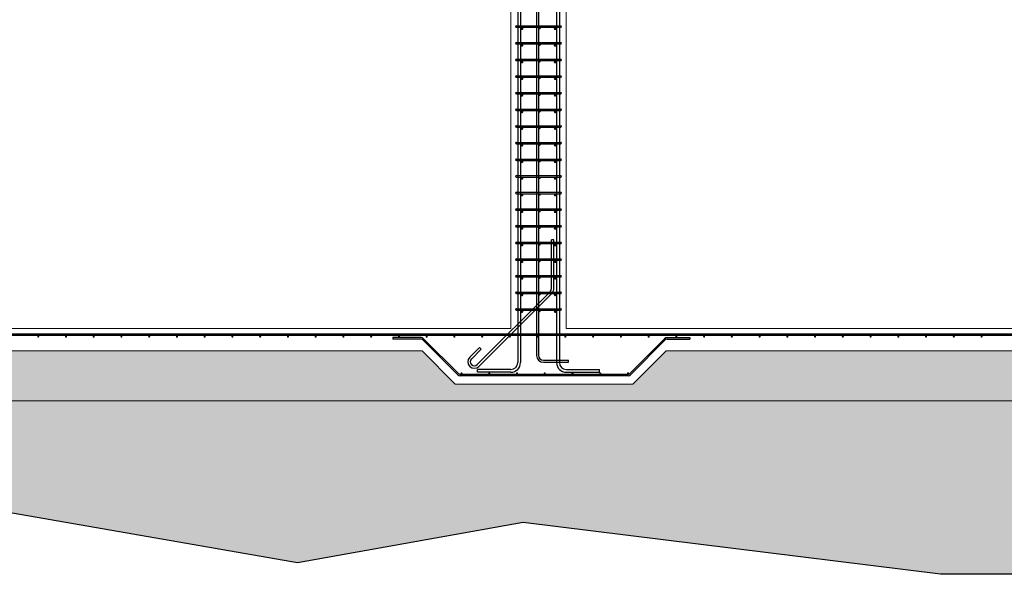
# Model space of a CAD drawing. Header units: inches. Extents: x 25395 to 30159, y 885 to 2190.
# Tile 3 of 15: x 25755 to 26110, y 906 to 1106. Entities that reach past the tile are written whole.
import ezdxf

# ---------------------------------------------------------------- set-up
doc = ezdxf.new("R2010")
doc.units = ezdxf.units.IN
doc.header["$LTSCALE"] = 0.01
doc.header["$MEASUREMENT"] = 0
for name, color, linetype, lineweight in [('A-WALL-FULL-INTR', 3, 'Continuous', 13), ('G-SECT2', 4, 'Continuous', 30), ('S-WALL-SHEA', 115, 'Continuous', 30), ('SDTL', 6, 'Continuous', 25)]:
    doc.layers.add(name, color=color, linetype=linetype, lineweight=lineweight)

msp = doc.modelspace()

# ---------------------------------------------------------------- hatches: boundary and pattern name
at = {"layer": 'G-SECT2'}
h = msp.add_hatch(dxfattribs=at)
h.set_pattern_fill('GRAVEL', color=256, scale=7.5)
h.set_pattern_definition([(228.0127875, (5.4, 7.5), (-60, -67.5), [1.00902, -99.8931604]), (184.9697407, (4.725, 6.75), (90, 7.5), [1.73151, -171.4194357]), (132.510447, (3, 6.6), (75, -82.5), [1.22091, -120.8702445]), (267.273689, (0.075, 4.725), (7.5, 150), [1.576785, -156.1016853]), (292.8336542, (0, 3.15), (-37.5, 90), [1.5461625, -153.0702985]), (357.273689, (0.6, 1.725), (-150, 7.5), [1.576785, -156.1016853]), (37.6942405, (2.175, 1.65), (-97.5, -75), [2.0852175, -206.4363641]), (72.2553284, (3.825, 2.925), (52.5, 165), [1.96866, -194.8974112]), (121.4295656, (4.425, 4.8), (-60, 97.5), [1.582125, -156.6305483]), (175.2363583, (3.6, 6.15), (82.5, -7.5), [1.80624, -88.5057193]), (222.3974378, (1.8, 6.3), (-90, -82.5), [2.33586, -231.2503125]), (138.8140748, (7.5, 4.65), (-52.5, 45), [0.7972575, -78.928836]), (171.4692344, (6.9, 5.175), (97.5, -15), [1.5167775, -150.1613356]), (225, (5.4, 5.4), (-8e-16, -7.5), [1.0606575, -9.5459442]), (203.1985905, (4.875, 6.3), (37.5, 15), [0.571185, -56.5471133]), (291.8014095, (4.35, 6.075), (-7.5, 22.5), [0.8077725, -39.5809636]), (30.9637565, (4.65, 5.325), (22.5, 15), [1.3119675, -42.4201717]), (161.565051, (5.775, 6), (15, -7.5), [0.9486825, -22.7684]), (16.3895403, (0, 6.075), (75, 22.5), [1.329, -131.5713386]), (70.346176, (1.275, 6.45), (-30, -82.5), [1.1149575, -110.3805581]), (293.1985905, (5.775, 7.5), (-15, 37.5), [1.1423625, -55.9759358]), (343.6104597, (6.225, 6.45), (-75, 22.5), [1.329, -131.5713386]), (339.4439548, (0, 1.425), (-37.5, 15), [1.2816, -62.798428]), (294.7751406, (1.2, 0.975), (-37.5, 82.5), [1.073835, -106.309823]), (66.8014095, (5.85, 0), (15, 37.5), [1.1423625, -55.9759358]), (17.3540246, (6.3, 1.05), (-97.5, -30), [1.2572325, -124.4656771]), (69.4439548, (2.175, 0), (-15, -37.5), [0.6408, -63.439228]), (101.3099325, (5.4, 0), (-7.5, 30), [0.382425, -37.8602214]), (165.9637565, (5.325, 0.375), (22.5, -7.5), [1.5461625, -29.3771297]), (186.009006, (3.825, 0.75), (75, 7.5), [1.432875, -141.8544238]), (303.6900675, (4.65, 4.65), (-7.5, 15), [1.081665, -25.9599696]), (353.1572266, (5.25, 3.75), (127.5, -15), [1.888455, -186.9567197]), (60.945396, (7.125, 3.525), (-30, -52.5), [0.77217, -76.445056]), (90, (7.5, 4.2), (-7.5, 7.5), [0.45, -7.05]), (120.2564372, (3.675, 0.975), (30, -52.5), [1.04193, -103.1514]), (48.0127875, (3.15, 1.875), (60, 67.5), [2.01804, -98.8841404]), (0, (4.5, 3.375), (7.5, 7.5), [1.95, -5.55]), (325.3048465, (6.45, 3.375), (75, -52.5), [1.185855, -117.3995573]), (254.054604, (7.425, 2.7), (-7.5, -30), [1.092015, -53.5088092]), (207.6459754, (7.125, 1.65), (-142.5, -75), [1.7779875, -176.0210564]), (175.4260787, (5.55, 0.825), (-97.5, 7.5), [1.8809925, -186.2180506])])
h.paths.add_polyline_path([(26744.44, 968.45), (26744.44, 974.45), (26680.44, 974.45), (26668.44, 986.45), (26312.44, 986.45), (26300.44, 974.45), (26236.44, 974.45), (26224.44, 986.45), (25988.44, 986.45), (25976.44, 974.45), (25912.44, 974.45), (25900.44, 986.45), (25544.44, 986.45), (25532.44, 974.45), (25468.44, 974.45), (25468.44, 968.45)])
at = {"layer": 'S-WALL-SHEA'}
h = msp.add_hatch(dxfattribs=at)
h.set_pattern_fill('EARTH', color=256, scale=35)
h.paths.add_polyline_path([(26818.31, 972.84), (26805.52, 991.75), (26744.44, 994.45), (26744.44, 974.45), (26744.44, 968.45), (25468.44, 968.45), (25468.44, 974.45), (25468.44, 994.45), (25407.35, 991.75), (25394.57, 972.84), (25407.1, 949.07), (25397.89, 926.83), (25442.9, 932.97), (25487.14, 919.42), (25550.3, 928.88), (25639.81, 917.12), (25736.8, 930.66), (25855.52, 909.95), (25936.84, 924.52), (26087.33, 905.85), (26106.44, 905.85), (26125.54, 905.85), (26276.03, 924.52), (26357.35, 909.95), (26476.07, 930.66), (26573.06, 917.12), (26662.57, 928.88), (26725.73, 919.42), (26769.97, 932.97), (26814.98, 926.83), (26805.77, 949.07)])

# ---------------------------------------------------------------- linework, layer by layer
at = {"layer": 'A-WALL-FULL-INTR'}
for p, q in [((25932.44, 994.45), (25932.44, 1282.45)), ((25952.44, 994.45), (25952.44, 1122.95)), ((25512.44, 994.45), (25932.44, 994.45)), ((25952.44, 994.45), (26260.44, 994.45)), ((25544.44, 986.45), (25900.44, 986.45)), ((25900.44, 986.45), (25912.44, 974.45)), ((25976.44, 974.45), (25988.44, 986.45)), ((25988.44, 986.45), (26224.44, 986.45)), ((25912.44, 974.45), (25976.44, 974.45)), ((26744.44, 968.45), (25468.44, 968.45))]:
    msp.add_line(p, q, dxfattribs=at)
at = {"layer": 'S-WALL-SHEA'}
msp.add_lwpolyline([(26125.54, 905.85), (26106.44, 905.85), (26087.33, 905.85), (25936.84, 924.52), (25855.52, 909.95), (25736.8, 930.66), (25639.81, 917.12), (25550.3, 928.88), (25487.14, 919.42), (25442.9, 932.97), (25397.89, 926.83), (25407.1, 949.07), (25394.57, 972.84), (25407.35, 991.75), (25468.44, 994.45)], dxfattribs=at)
at = {"layer": 'SDTL'}
for p, q in [((25934.94, 1296.2), (25934.94, 982.2)), ((25935.94, 1296.2), (25935.94, 982.2)), ((25948.94, 1298.2), (25948.94, 982.2)), ((25949.94, 1298.2), (25949.94, 982.2)), ((25941.69, 1294.7), (25941.69, 984.82)), ((25942.44, 1294.7), (25942.44, 984.82)), ((25934.44, 1103.62), (25950.44, 1103.62)), ((25934.44, 1103.12), (25950.44, 1103.12)), ((25934.44, 1097.62), (25950.44, 1097.62)), ((25934.44, 1097.12), (25950.44, 1097.12)), ((25934.44, 1091.62), (25950.44, 1091.62)), ((25934.44, 1091.12), (25950.44, 1091.12)), ((25934.44, 1085.62), (25950.44, 1085.62)), ((25934.44, 1085.12), (25950.44, 1085.12)), ((25934.44, 1079.62), (25950.44, 1079.62)), ((25934.44, 1079.12), (25950.44, 1079.12)), ((25934.44, 1073.62), (25950.44, 1073.62)), ((25934.44, 1073.12), (25950.44, 1073.12)), ((25934.44, 1067.62), (25950.44, 1067.62)), ((25934.44, 1067.12), (25950.44, 1067.12)), ((25934.44, 1061.62), (25950.44, 1061.62)), ((25934.44, 1061.12), (25950.44, 1061.12)), ((25934.44, 1055.62), (25950.44, 1055.62)), ((25934.44, 1055.12), (25950.44, 1055.12)), ((25934.44, 1049.62), (25950.44, 1049.62)), ((25934.44, 1049.12), (25950.44, 1049.12)), ((25934.44, 1043.62), (25950.44, 1043.62)), ((25934.44, 1043.12), (25950.44, 1043.12)), ((25934.44, 1037.62), (25950.44, 1037.62)), ((25934.44, 1037.12), (25950.44, 1037.12)), ((25934.44, 1031.62), (25950.44, 1031.62)), ((25934.44, 1031.12), (25950.44, 1031.12)), ((25934.44, 1025.62), (25950.44, 1025.62)), ((25947.06, 1008.92), (25947.06, 1026.42)), ((25947.94, 1026.42), (25947.06, 1026.42)), ((25947.94, 1008.92), (25947.94, 1026.42)), ((25934.44, 1025.12), (25950.44, 1025.12)), ((25934.44, 1019.62), (25950.44, 1019.62)), ((25934.44, 1019.12), (25950.44, 1019.12)), ((25934.44, 1013.62), (25950.44, 1013.62)), ((25934.44, 1013.12), (25950.44, 1013.12)), ((25946.58, 1007.77), (25920.29, 981.47)), ((25920.91, 980.85), (25947.2, 1007.15)), ((25934.44, 1007.62), (25950.44, 1007.62)), ((25934.44, 1007.12), (25950.44, 1007.12)), ((25934.44, 1001.62), (25950.44, 1001.62)), ((25934.44, 1001.12), (25950.44, 1001.12)), ((26742.44, 992.45), (25470.44, 992.45)), ((26742.44, 991.95), (25470.44, 991.95)), ((25900.12, 991.2), (25889.9, 991.2)), ((25889.9, 991.2), (25889.9, 990.7)), ((25900.12, 990.7), (25889.9, 990.7)), ((25913.31, 977.81), (25900.65, 990.48)), ((25913.67, 978.17), (25901, 990.83)), ((25975.21, 978.17), (25987.87, 990.83)), ((25975.56, 977.81), (25988.22, 990.48)), ((25988.75, 991.2), (25996.97, 991.2)), ((25988.75, 990.7), (25996.97, 990.7)), ((25996.97, 991.2), (25996.97, 990.7)), ((25917.64, 984.12), (25921.17, 987.66)), ((25918.25, 983.5), (25921.79, 987.04)), ((25921.79, 987.04), (25921.17, 987.66)), ((25944.19, 983.07), (25953.19, 983.07)), ((25953.19, 982.32), (25953.19, 983.07)), ((25932.44, 979.7), (25920.44, 979.7)), ((25920.44, 978.7), (25920.44, 979.7)), ((25944.19, 982.32), (25953.19, 982.32)), ((25952.44, 979.7), (25964.44, 979.7)), ((25964.44, 978.7), (25964.44, 979.7)), ((25974.68, 977.95), (25914.2, 977.95)), ((25974.68, 977.45), (25914.2, 977.45)), ((25932.44, 978.7), (25920.44, 978.7)), ((25952.44, 978.7), (25964.44, 978.7))]:
    msp.add_line(p, q, dxfattribs=at)
for points, const_width in [([(25936.69, 1102.62, -1), (25936.19, 1102.62, -1)], 0.499), ([(25943, 1102.75, -1), (25942.62, 1102.75, -1)], 0.374), ([(25948.69, 1102.62, -1), (25948.19, 1102.62, -1)], 0.499), ([(25936.69, 1096.62, -1), (25936.19, 1096.62, -1)], 0.499), ([(25943, 1096.75, -1), (25942.62, 1096.75, -1)], 0.374), ([(25948.69, 1096.62, -1), (25948.19, 1096.62, -1)], 0.499), ([(25936.69, 1090.62, -1), (25936.19, 1090.62, -1)], 0.499), ([(25943, 1090.75, -1), (25942.62, 1090.75, -1)], 0.374), ([(25948.69, 1090.62, -1), (25948.19, 1090.62, -1)], 0.499), ([(25936.69, 1084.62, -1), (25936.19, 1084.62, -1)], 0.499), ([(25943, 1084.75, -1), (25942.62, 1084.75, -1)], 0.374), ([(25948.69, 1084.62, -1), (25948.19, 1084.62, -1)], 0.499), ([(25936.69, 1078.62, -1), (25936.19, 1078.62, -1)], 0.499), ([(25943, 1078.75, -1), (25942.62, 1078.75, -1)], 0.374), ([(25948.69, 1078.62, -1), (25948.19, 1078.62, -1)], 0.499), ([(25936.69, 1072.62, -1), (25936.19, 1072.62, -1)], 0.499), ([(25943, 1072.75, -1), (25942.62, 1072.75, -1)], 0.374), ([(25948.69, 1072.62, -1), (25948.19, 1072.62, -1)], 0.499), ([(25936.69, 1066.62, -1), (25936.19, 1066.62, -1)], 0.499), ([(25943, 1066.75, -1), (25942.62, 1066.75, -1)], 0.374), ([(25948.69, 1066.62, -1), (25948.19, 1066.62, -1)], 0.499), ([(25936.69, 1060.62, -1), (25936.19, 1060.62, -1)], 0.499), ([(25943, 1060.75, -1), (25942.62, 1060.75, -1)], 0.374), ([(25948.69, 1060.62, -1), (25948.19, 1060.62, -1)], 0.499), ([(25936.69, 1054.62, -1), (25936.19, 1054.62, -1)], 0.499), ([(25943, 1054.75, -1), (25942.62, 1054.75, -1)], 0.374), ([(25948.69, 1054.62, -1), (25948.19, 1054.62, -1)], 0.499), ([(25936.69, 1048.62, -1), (25936.19, 1048.62, -1)], 0.499), ([(25943, 1048.75, -1), (25942.62, 1048.75, -1)], 0.374), ([(25948.69, 1048.62, -1), (25948.19, 1048.62, -1)], 0.499), ([(25936.69, 1042.62, -1), (25936.19, 1042.62, -1)], 0.499), ([(25943, 1042.75, -1), (25942.62, 1042.75, -1)], 0.374), ([(25948.69, 1042.62, -1), (25948.19, 1042.62, -1)], 0.499), ([(25936.69, 1036.62, -1), (25936.19, 1036.62, -1)], 0.499), ([(25943, 1036.75, -1), (25942.62, 1036.75, -1)], 0.374), ([(25948.69, 1036.62, -1), (25948.19, 1036.62, -1)], 0.499), ([(25936.69, 1030.62, -1), (25936.19, 1030.62, -1)], 0.499), ([(25943, 1030.75, -1), (25942.62, 1030.75, -1)], 0.374), ([(25948.69, 1030.62, -1), (25948.19, 1030.62, -1)], 0.499), ([(25936.69, 1024.62, -1), (25936.19, 1024.62, -1)], 0.499), ([(25943, 1024.75, -1), (25942.62, 1024.75, -1)], 0.374), ([(25948.69, 1024.62, -1), (25948.19, 1024.62, -1)], 0.499), ([(25936.69, 1018.62, -1), (25936.19, 1018.62, -1)], 0.499), ([(25943, 1018.75, -1), (25942.62, 1018.75, -1)], 0.374), ([(25948.69, 1018.62, -1), (25948.19, 1018.62, -1)], 0.499), ([(25936.69, 1012.62, -1), (25936.19, 1012.62, -1)], 0.499), ([(25943, 1012.75, -1), (25942.62, 1012.75, -1)], 0.374), ([(25948.69, 1012.62, -1), (25948.19, 1012.62, -1)], 0.499), ([(25936.69, 1006.62, -1), (25936.19, 1006.62, -1)], 0.499), ([(25943, 1006.75, -1), (25942.62, 1006.75, -1)], 0.374), ([(25948.69, 1006.62, -1), (25948.19, 1006.62, -1)], 0.499), ([(25936.69, 1000.62, -1), (25936.19, 1000.62, -1)], 0.499), ([(25943, 1000.75, -1), (25942.62, 1000.75, -1)], 0.374), ([(25948.69, 1000.62, -1), (25948.19, 1000.62, -1)], 0.499), ([(25761.92, 991.57, 1), (25762.3, 991.57, 1)], 0.374), ([(25771.92, 991.57, 1), (25772.3, 991.57, 1)], 0.374), ([(25781.92, 991.57, 1), (25782.3, 991.57, 1)], 0.374), ([(25791.92, 991.57, 1), (25792.3, 991.57, 1)], 0.374), ([(25801.92, 991.57, 1), (25802.3, 991.57, 1)], 0.374), ([(25811.92, 991.57, 1), (25812.3, 991.57, 1)], 0.374), ([(25821.92, 991.57, 1), (25822.3, 991.57, 1)], 0.374), ([(25831.92, 991.57, 1), (25832.3, 991.57, 1)], 0.374), ([(25841.92, 991.57, 1), (25842.3, 991.57, 1)], 0.374), ([(25851.92, 991.57, 1), (25852.3, 991.57, 1)], 0.374), ([(25861.92, 991.57, 1), (25862.3, 991.57, 1)], 0.374), ([(25871.92, 991.57, 1), (25872.3, 991.57, 1)], 0.374), ([(25881.92, 991.57, 1), (25882.3, 991.57, 1)], 0.374), ([(25891.92, 991.57, 1), (25892.3, 991.57, 1)], 0.374), ([(25901.92, 991.57, 1), (25902.3, 991.57, 1)], 0.374), ([(25911.92, 991.57, 1), (25912.3, 991.57, 1)], 0.374), ([(25921.92, 991.57, 1), (25922.3, 991.57, 1)], 0.374), ([(25931.92, 991.57, 1), (25932.3, 991.57, 1)], 0.374), ([(25941.92, 991.57, 1), (25942.3, 991.57, 1)], 0.374), ([(25951.92, 991.57, 1), (25952.3, 991.57, 1)], 0.374), ([(25961.92, 991.57, 1), (25962.3, 991.57, 1)], 0.374), ([(25971.92, 991.57, 1), (25972.3, 991.57, 1)], 0.374), ([(25981.92, 991.57, 1), (25982.3, 991.57, 1)], 0.374), ([(25991.92, 991.57, 1), (25992.3, 991.57, 1)], 0.374), ([(26001.92, 991.57, 1), (26002.3, 991.57, 1)], 0.374), ([(26011.92, 991.57, 1), (26012.3, 991.57, 1)], 0.374), ([(26021.92, 991.57, 1), (26022.3, 991.57, 1)], 0.374), ([(26031.92, 991.57, 1), (26032.3, 991.57, 1)], 0.374), ([(26041.92, 991.57, 1), (26042.3, 991.57, 1)], 0.374), ([(26051.92, 991.57, 1), (26052.3, 991.57, 1)], 0.374), ([(26061.92, 991.57, 1), (26062.3, 991.57, 1)], 0.374), ([(26071.92, 991.57, 1), (26072.3, 991.57, 1)], 0.374), ([(26081.92, 991.57, 1), (26082.3, 991.57, 1)], 0.374), ([(26091.92, 991.57, 1), (26092.3, 991.57, 1)], 0.374), ([(26101.92, 991.57, 1), (26102.3, 991.57, 1)], 0.374), ([(25914.49, 978.32, 1), (25914.86, 978.32, 1)], 0.374), ([(25924.49, 978.32, 1), (25924.86, 978.32, 1)], 0.374), ([(25934.49, 978.32, 1), (25934.86, 978.32, 1)], 0.374), ([(25944.49, 978.32, 1), (25944.86, 978.32, 1)], 0.374), ([(25954.49, 978.32, 1), (25954.86, 978.32, 1)], 0.374), ([(25964.49, 978.32, 1), (25964.86, 978.32, 1)], 0.374), ([(25974.49, 978.32, 1), (25974.86, 978.32, 1)], 0.374)]:
    msp.add_lwpolyline(points, format="xyb", close=True, dxfattribs=dict(at, const_width=const_width))
for centre, radius, start, end in [((25934.44, 1103.37), 0.25, 90, 270), ((25950.44, 1103.37), 0.25, 270, 90), ((25934.44, 1097.37), 0.25, 90, 270), ((25950.44, 1097.37), 0.25, 270, 90), ((25934.44, 1091.37), 0.25, 90, 270), ((25950.44, 1091.37), 0.25, 270, 90), ((25934.44, 1085.37), 0.25, 90, 270), ((25950.44, 1085.37), 0.25, 270, 90), ((25934.44, 1079.37), 0.25, 90, 270), ((25950.44, 1079.37), 0.25, 270, 90), ((25934.44, 1073.37), 0.25, 90, 270), ((25950.44, 1073.37), 0.25, 270, 90), ((25934.44, 1067.37), 0.25, 90, 270), ((25950.44, 1067.37), 0.25, 270, 90), ((25934.44, 1061.37), 0.25, 90, 270), ((25950.44, 1061.37), 0.25, 270, 90), ((25934.44, 1055.37), 0.25, 90, 270), ((25950.44, 1055.37), 0.25, 270, 90), ((25934.44, 1049.37), 0.25, 90, 270), ((25950.44, 1049.37), 0.25, 270, 90), ((25934.44, 1043.37), 0.25, 90, 270), ((25950.44, 1043.37), 0.25, 270, 90), ((25934.44, 1037.37), 0.25, 90, 270), ((25950.44, 1037.37), 0.25, 270, 90), ((25934.44, 1031.37), 0.25, 90, 270), ((25950.44, 1031.37), 0.25, 270, 90), ((25934.44, 1025.37), 0.25, 90, 270), ((25950.44, 1025.37), 0.25, 270, 90), ((25934.44, 1019.37), 0.25, 90, 270), ((25950.44, 1019.37), 0.25, 270, 90), ((25934.44, 1013.37), 0.25, 90, 270), ((25950.44, 1013.37), 0.25, 270, 90), ((25945.44, 1008.92), 1.62, 315, 0), ((25945.44, 1008.92), 2.5, 315, 0), ((25934.44, 1007.37), 0.25, 90, 270), ((25950.44, 1007.37), 0.25, 270, 90), ((25934.44, 1001.37), 0.25, 90, 270), ((25950.44, 1001.37), 0.25, 270, 90), ((25900.12, 989.95), 1.25, 45, 90), ((25900.12, 989.95), 0.75, 45, 90), ((25988.75, 989.95), 1.25, 90, 135), ((25988.75, 989.95), 0.75, 90, 135), ((25919.27, 982.49), 2.31, 135, 315), ((25919.27, 982.49), 1.44, 135, 315), ((25944.19, 984.82), 2.5, 180, 270), ((25944.19, 984.82), 1.75, 180, 270), ((25932.44, 982.2), 2.5, 270, 0), ((25932.44, 982.2), 3.5, 270, 0), ((25952.44, 982.2), 3.5, 180, 270), ((25952.44, 982.2), 2.5, 180, 270), ((25914.2, 978.7), 1.25, 225, 270), ((25914.2, 978.7), 0.75, 225, 270), ((25974.68, 978.7), 0.75, 270, 315), ((25974.68, 978.7), 1.25, 270, 315)]:
    msp.add_arc(centre, radius, start, end, dxfattribs=at)

doc.saveas('drawing.dxf')
